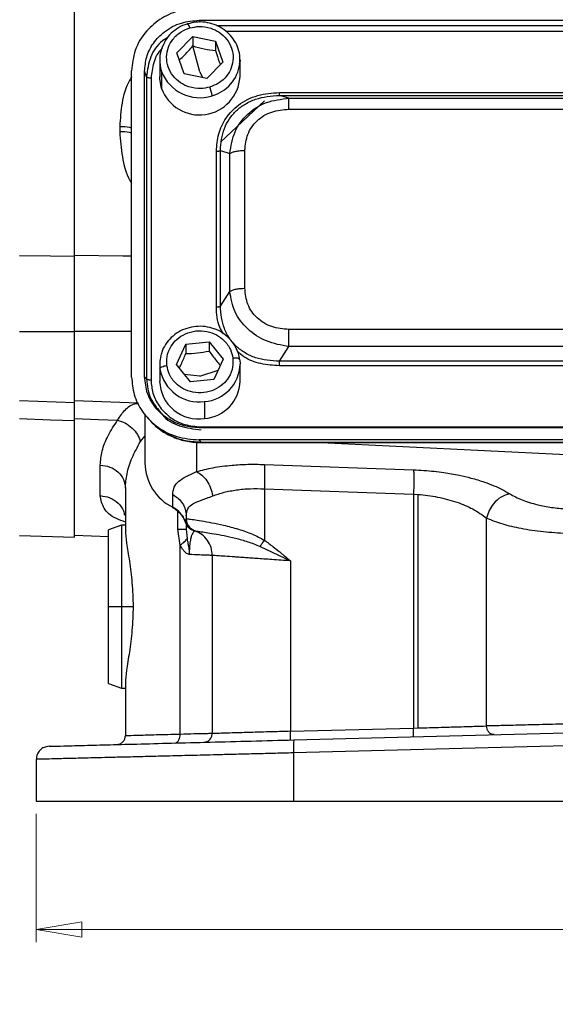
# Model space of a CAD drawing. Header units: inches. Extents: x 0.6 to 16.3, y 0.2 to 11.5.
# Tile 3 of 13: x 2.8 to 4.4, y 4 to 7. Entities that reach past the tile are written whole.
import ezdxf

# ---------------------------------------------------------------- set-up
doc = ezdxf.new("R2010")
doc.units = ezdxf.units.IN
doc.header["$MEASUREMENT"] = 0
doc.styles.add('SLDTEXTSTYLE0', font='TXT', dxfattribs={"width": 0.75})
doc.dimstyles.new('SLDDIMSTYLE3', dxfattribs={"dimtxt": 0.137795, "dimasz": 0.14, "dimexe": 0, "dimexo": 0.0625, "dimgap": 0.034449, "dimtad": 0, "dimdec": 1, "dimlfac": 1.5, "dimrnd": 1e-09, "dimzin": 12, "dimdsep": 46, "dimtxsty": 'SLDTEXTSTYLE0', "dimblk1": 'CLOSED', "dimblk2": 'CLOSED', "dimsah": 1, "dimcen": 0.09, "dimadec": 0, "dimazin": 3, "dimtfac": 1, "dimtofl": 0, "dimtmove": 0, "dimatfit": 3, "dimldrblk": 'CLOSED', "dimfxl": 0, "dimfrac": 2, "dimtolj": 1, "dimtzin": 12, "dimarcsym": 0})

# ---------------------------------------------------------------- blocks, each defined once
blk = doc.blocks.new('_Closed')
at = {"color": 0, "linetype": 'ByBlock', "lineweight": -2}
for p, q in [((-1, 0.166667), (0, 0)), ((-1, 0.166667), (-1, -0.166667)), ((0, 0), (-1, -0.166667)), ((0, 0), (-1, 0))]:
    blk.add_line(p, q, dxfattribs=at)
blk = doc.blocks.new('_D_10')
at = {"color": 7, "linetype": 'Continuous', "lineweight": 0}
for p, q in [((2.851, 4.5995), (2.851, 4.2058)), ((6.1043, 4.5995), (6.1043, 4.2058)), ((5.4335, 4.4437), (5.3915, 4.4437)), ((5.3915, 4.4437), (5.3915, 4.2249)), ((5.7389, 4.4437), (5.7809, 4.4437)), ((5.7809, 4.4437), (5.7809, 4.2249)), ((2.851, 4.2452), (5.2706, 4.2452)), ((6.1043, 4.2452), (5.9018, 4.2452)), ((5.3915, 4.2249), (5.4335, 4.2249)), ((5.7809, 4.2249), (5.7389, 4.2249))]:
    blk.add_line(p, q, dxfattribs=at)
at = {"color": 7, "linetype": 'Continuous', "lineweight": 18, "xscale": 0.14, "yscale": 0.14, "rotation": 180.0000000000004}
blk.add_blockref('_Closed', (2.851, 4.2452, 0.0131), dxfattribs=at)
at = {"color": 7, "linetype": 'Continuous', "lineweight": 18, "xscale": 0.14, "yscale": 0.14}
blk.add_blockref('_Closed', (6.1043, 4.2452, 0.0131), dxfattribs=at)
at = {"color": 7, "linetype": 'Continuous', "lineweight": 18, "char_height": 0.1378, "attachment_point": 1, "style": 'SLDTEXTSTYLE0'}
for s, insert in [('124', (5.4335, 4.4025)), ('4.9', (5.4589, 4.1964))]:
    blk.add_mtext(s, dxfattribs=dict(at, insert=insert))

msp = doc.modelspace()

# ---------------------------------------------------------------- linework, layer by layer
at = {"color": 7, "linetype": 'Continuous', "lineweight": 25}
for p, q in [((2.968, 6.3107), (2.968, 8.5998)), ((3.351, 7.0342), (5.605, 7.0342)), ((3.2827, 6.9344), (3.3312, 6.9841)), ((3.3312, 6.9841), (3.4015, 6.9697)), ((3.3312, 6.9841), (3.3312, 6.9554)), ((3.353, 6.8765), (3.3312, 6.9554)), ((3.4015, 6.9697), (3.4233, 6.9057)), ((3.4015, 6.9697), (3.4015, 6.9411)), ((3.3045, 6.8704), (3.2827, 6.9344)), ((3.2297, 6.9124), (3.2297, 6.8603)), ((3.4233, 6.9057), (3.3748, 6.856)), ((3.4763, 6.8603), (3.4763, 6.9124)), ((3.1437, 5.9396), (3.1437, 6.8791)), ((3.1836, 5.9407), (3.1836, 6.8779)), ((3.1893, 6.861), (3.1836, 6.8779)), ((3.1893, 6.861), (3.1893, 5.9344)), ((3.2031, 6.8568), (3.2031, 5.9302)), ((3.2355, 6.8775), (3.2355, 6.8254)), ((3.3748, 6.856), (3.3045, 6.8704)), ((3.5973, 6.8128), (5.3587, 6.8128)), ((3.6264, 6.7949), (3.5973, 6.804)), ((3.5973, 6.804), (5.3587, 6.804)), ((3.4163, 6.6606), (3.5519, 6.7871)), ((3.6264, 6.7949), (5.3296, 6.7949)), ((3.6264, 6.7613), (5.3296, 6.7613)), ((3.1071, 6.7087), (3.1071, 6.6923)), ((3.4039, 6.1548), (3.4039, 6.6322)), ((3.416, 6.1574), (3.416, 6.6347)), ((3.416, 6.6347), (3.4451, 6.6256)), ((3.4451, 6.2025), (3.4451, 6.6256)), ((3.4913, 6.2121), (3.4913, 6.6352)), ((3.416, 6.1574), (3.4451, 6.2025)), ((2.968, 5.8618), (2.968, 6.0796)), ((5.3296, 6.086), (3.6264, 6.086)), ((3.3099, 6.0403), (3.3814, 6.0483)), ((3.3814, 6.0483), (3.4245, 5.9945)), ((3.3814, 6.0483), (3.3814, 6.0196)), ((3.2815, 5.9785), (3.3099, 6.0403)), ((3.3099, 6.0403), (3.3099, 6.0116)), ((3.5973, 5.9881), (3.6264, 6.0333)), ((5.3296, 6.0333), (3.6264, 6.0333)), ((3.4245, 5.9945), (3.3962, 5.9327)), ((3.4755, 5.9925), (3.4763, 5.9788)), ((5.3587, 5.9881), (3.5973, 5.9881)), ((3.2297, 5.9788), (3.2297, 5.9267)), ((3.3247, 5.9247), (3.2815, 5.9785)), ((3.4763, 5.9267), (3.4763, 5.9788)), ((5.3587, 5.9743), (3.5973, 5.9743)), ((3.1893, 5.9344), (3.1836, 5.9407)), ((3.3962, 5.9327), (3.3247, 5.9247)), ((2.7999, 5.8677), (2.968, 5.8618)), ((2.968, 5.8675), (3.164, 5.8607)), ((3.3676, 5.8645), (3.3676, 5.8124)), ((2.968, 5.8064), (2.968, 5.8124)), ((2.968, 5.4481), (2.968, 5.8064)), ((3.1843, 5.8263), (3.1843, 5.6761)), ((3.1926, 5.8143), (3.2001, 5.8061)), ((5.605, 5.7844), (3.351, 5.7844)), ((3.3568, 5.7868), (5.5993, 5.7868)), ((3.3498, 5.7471), (3.3568, 5.7395)), ((5.6062, 5.7471), (3.3498, 5.7471)), ((5.5993, 5.7395), (3.3568, 5.7395)), ((3.3534, 5.7385), (5.6026, 5.7385)), ((3.7258, 5.7385), (4.4777, 5.7017)), ((3.0471, 5.5759), (3.0471, 5.6699)), ((3.5511, 5.6717), (4.009, 5.6552)), ((3.1243, 5.5987), (3.1243, 5.4707)), ((3.5511, 5.5971), (4.009, 5.5806)), ((3.5511, 5.5971), (3.5511, 5.4394)), ((3.2699, 5.5402), (3.2699, 5.5793)), ((4.009, 5.5806), (4.0222, 5.5798)), ((4.009, 5.5806), (4.009, 4.8629)), ((4.0222, 5.5798), (4.0222, 4.8633)), ((3.311, 5.5141), (3.311, 5.5056)), ((4.2333, 4.8694), (4.2333, 5.5071)), ((3.1123, 5.4856), (3.0723, 5.471)), ((3.0723, 5.2356), (3.0723, 5.471)), ((3.1243, 5.4856), (3.1123, 5.4856)), ((3.1123, 5.4856), (3.1123, 5.2356)), ((3.2924, 5.4242), (3.2853, 5.4736)), ((3.311, 5.4875), (3.311, 5.4736)), ((3.311, 5.4736), (3.3138, 5.4447)), ((3.3168, 5.4856), (3.3123, 5.4856)), ((3.331, 5.4701), (3.3329, 5.4695)), ((3.3313, 5.4708), (3.3345, 5.4692)), ((3.3329, 5.4695), (3.3337, 5.4692)), ((2.7999, 5.4539), (2.968, 5.4481)), ((2.968, 5.4547), (3.0723, 5.451)), ((3.2924, 4.8437), (3.2924, 5.4242)), ((3.5379, 5.4203), (3.6311, 5.376)), ((3.391, 5.3925), (3.391, 4.8461)), ((3.6311, 5.376), (3.6311, 4.853)), ((3.0723, 5.2356), (3.1123, 5.2356)), ((3.0723, 5.0001), (3.0723, 5.2356)), ((3.1123, 5.2356), (3.1123, 4.9855)), ((3.0723, 5.0001), (3.1123, 4.9855)), ((3.1123, 4.9855), (3.1243, 4.9855)), ((3.1243, 5.0004), (3.1243, 4.8391)), ((4.009, 4.8629), (4.0222, 4.8633)), ((3.6311, 4.853), (4.009, 4.8629)), ((3.6418, 4.8267), (4.4777, 4.8486)), ((4.4777, 4.8086), (3.6407, 4.7867)), ((3.6407, 4.7867), (3.6407, 4.6389)), ((2.851, 4.767), (2.851, 4.6389)), ((2.851, 4.6389), (3.6407, 4.6389)), ((3.6407, 4.6389), (4.4777, 4.6389))]:
    msp.add_line(p, q, dxfattribs=at)
at = {"color": 8, "linetype": 'Continuous', "lineweight": 25}
for p, q in [((3.351, 7.0342), (3.3531, 7.0282)), ((5.5502, 7.0173), (3.4052, 7.0173)), ((5.523, 7.0003), (3.4329, 7.0003)), ((3.353, 6.8765), (3.3608, 6.8589)), ((3.353, 5.9429), (3.4091, 5.9609)), ((3.353, 5.9429), (3.3064, 5.9474)), ((3.1705, 5.742), (3.1843, 5.7584)), ((3.3423, 5.7402), (3.3423, 5.6496)), ((3.3568, 5.7395), (3.3568, 5.7393)), ((3.2853, 5.4736), (3.2853, 5.5279)), ((3.3076, 5.4965), (3.3106, 5.5045)), ((3.1123, 5.2356), (3.1479, 5.2356))]:
    msp.add_line(p, q, dxfattribs=at)
at = {"color": 7, "linetype": 'Continuous', "lineweight": 25, "flags": 128}
for points in [[(3.4763, 6.9124), (3.4759, 6.9027), (3.4756, 6.8999)], [(3.2355, 6.8254), (3.2298, 6.855), (3.2297, 6.8603)], [(2.7999, 6.3125), (2.8941, 6.3115), (2.968, 6.3107)], [(2.7999, 6.0797), (2.8941, 6.0797), (2.968, 6.0796)], [(3.4755, 5.9925), (3.4751, 5.9939), (3.4739, 5.9952), (3.4719, 5.9963), (3.4693, 5.9972), (3.4661, 5.9978), (3.4624, 5.9981), (3.4584, 5.9981), (3.4543, 5.9978)], [(3.2305, 5.9652), (3.231, 5.9667), (3.2322, 5.9683), (3.2341, 5.9698), (3.2367, 5.9713), (3.24, 5.9726), (3.2436, 5.9737), (3.2476, 5.9746), (3.2517, 5.9752)], [(2.7999, 5.8123), (2.8941, 5.809), (2.968, 5.8064)], [(2.968, 5.8124), (3.0423, 5.8098), (3.1007, 5.8077)], [(3.2704, 5.5388), (3.2701, 5.5391), (3.2699, 5.5402)]]:
    msp.add_lwpolyline(points, dxfattribs=at)
at = {"color": 8, "linetype": 'Continuous', "lineweight": 25, "flags": 128}
for points in [[(2.968, 6.3137), (3.1165, 6.3121), (3.1437, 6.3118)], [(2.968, 6.0802), (3.1169, 6.0801), (3.1437, 6.0801)]]:
    msp.add_lwpolyline(points, dxfattribs=at)
at = {"color": 8, "linetype": 'Continuous', "lineweight": 25}
for centre, radius, start, end in [((3.2919, 7.0043), 0.0309, 12.09, 38.5901), ((3.3594, 6.9158), 0.1173, 285.3279, 352.1804), ((3.3584, 5.9821), 0.118, 274.4787, 358.4149)]:
    msp.add_arc(centre, radius, start, end, dxfattribs=at)
at = {"color": 7, "linetype": 'Continuous', "lineweight": 25}
for centre, radius, start, end in [((3.3378, 6.9124), 0.1081, 157.0598, 198.8344), ((3.3524, 6.9219), 0.1251, 200.7655, 287.6619), ((3.3522, 6.8682), 0.1244, 200.1246, 356.3592), ((3.2727, 6.7882), 0.1186, 7.0144, 20.2788), ((3.3377, 5.9788), 0.108, 162.7246, 187.2634), ((3.3506, 5.985), 0.1217, 189.3961, 278.0302), ((3.3491, 5.9305), 0.1195, 181.7889, 278.9187), ((3.3584, 5.9301), 0.118, 274.4969, 358.3967), ((3.3387, 5.6784), 0.1543, 180.8345, 243.552), ((3.2356, 5.4725), 0.0759, 18.4792, 63.0936)]:
    msp.add_arc(centre, radius, start, end, dxfattribs=at)
for points, knots in [([(3.3498, 7.0715), (3.3306, 7.0701), (3.2909, 7.0672), (3.2347, 7.0426), (3.1852, 7.0014), (3.1503, 6.9445), (3.1458, 6.9004), (3.1437, 6.8791)], [0, 0, 0, 0, 0.1781784, 0.3680782, 0.5630808, 0.7888652, 1, 1, 1, 1]), ([(3.1836, 6.8779), (3.1849, 6.8925), (3.1874, 6.9226), (3.2087, 6.9652), (3.2447, 7.0027), (3.2942, 7.0292), (3.3325, 7.0326), (3.351, 7.0342)], [0, 0, 0, 0, 0.178178, 0.368078, 0.563081, 0.788865, 1, 1, 1, 1]), ([(3.3161, 7.0233), (3.3151, 7.0231), (3.3049, 7.0211), (3.287, 7.0117), (3.2646, 6.9951), (3.248, 6.9758), (3.2417, 6.9614), (3.239, 6.9553)], [0, 0, 0, 0, 0.027732, 0.289055, 0.550205, 0.810786, 1, 1, 1, 1]), ([(3.3839, 6.8293), (3.3745, 6.8273), (3.3531, 6.8227), (3.3212, 6.8279), (3.2921, 6.8419), (3.2693, 6.8628), (3.254, 6.8907), (3.2492, 6.9217), (3.2549, 6.951), (3.27, 6.9781), (3.2929, 6.9996), (3.3132, 7.0074), (3.3221, 7.0108)], [0, 0, 0, 0, 0.090412, 0.204776, 0.295189, 0.394898, 0.5, 0.605102, 0.704811, 0.795224, 0.909588, 1, 1, 1, 1]), ([(3.4586, 6.9722), (3.4538, 6.9791), (3.4436, 6.9933), (3.4222, 7.0101), (3.397, 7.0224), (3.3694, 7.0289), (3.3417, 7.0297), (3.3243, 7.0254), (3.3161, 7.0233)], [0, 0, 0, 0, 0.157671, 0.3286745, 0.5003099, 0.6725532, 0.8452935, 1, 1, 1, 1]), ([(3.3221, 7.0108), (3.3315, 7.0128), (3.3529, 7.0174), (3.3848, 7.0122), (3.4139, 6.9982), (3.4367, 6.9773), (3.452, 6.9494), (3.4568, 6.9184), (3.4511, 6.8891), (3.436, 6.862), (3.4131, 6.8406), (3.3929, 6.8328), (3.3839, 6.8293)], [0, 0, 0, 0, 0.090412, 0.204776, 0.295189, 0.394898, 0.5, 0.605102, 0.704811, 0.795224, 0.909588, 1, 1, 1, 1]), ([(3.2901, 6.9127), (3.2957, 6.9178), (3.3094, 6.9303), (3.3231, 6.9461), (3.3312, 6.9554)], [0, 0, 0, 0, 0.408989, 1, 1, 1, 1]), ([(3.3312, 6.9554), (3.3429, 6.9521), (3.3663, 6.9453), (3.3898, 6.9425), (3.4015, 6.9411)], [0, 0, 0, 0, 0.499067, 1, 1, 1, 1]), ([(3.475, 6.8997), (3.4757, 6.9065), (3.4773, 6.9221), (3.4716, 6.9463), (3.4651, 6.9641), (3.459, 6.9717), (3.4586, 6.9722)], [0, 0, 0, 0, 0.2677818, 0.6207873, 0.9734374, 1, 1, 1, 1]), ([(3.4015, 6.9411), (3.4052, 6.9292), (3.4099, 6.9138), (3.4146, 6.9009), (3.4157, 6.8979)], [0, 0, 0, 0, 0.765292, 1, 1, 1, 1]), ([(3.4039, 6.6322), (3.4053, 6.6503), (3.4079, 6.686), (3.4314, 6.7358), (3.4718, 6.7784), (3.5297, 6.8077), (3.5747, 6.8111), (3.5973, 6.8128)], [0, 0, 0, 0, 0.188885, 0.37415, 0.55989, 0.779161, 1, 1, 1, 1]), ([(3.416, 6.6347), (3.418, 6.6579), (3.4209, 6.6922), (3.4429, 6.7324), (3.4647, 6.7579), (3.492, 6.7783), (3.5354, 6.799), (3.5723, 6.802), (3.5973, 6.804)], [0, 0, 0, 0, 0.257858, 0.380889, 0.499993, 0.619433, 0.742122, 1, 1, 1, 1]), ([(3.4451, 6.6256), (3.4488, 6.6485), (3.4559, 6.6935), (3.4974, 6.7491), (3.5561, 6.787), (3.6027, 6.7922), (3.6264, 6.7949)], [0, 0, 0, 0, 0.254197, 0.500001, 0.745805, 1, 1, 1, 1]), ([(3.4913, 6.6352), (3.4929, 6.652), (3.4953, 6.6771), (3.5116, 6.7071), (3.5283, 6.7268), (3.5493, 6.7424), (3.5815, 6.7576), (3.6084, 6.7598), (3.6264, 6.7613)], [0, 0, 0, 0, 0.250072, 0.375279, 0.5, 0.624721, 0.749928, 1, 1, 1, 1]), ([(2.968, 6.0796), (2.968, 6.1), (2.968, 6.1405), (2.968, 6.2008), (2.968, 6.2589), (2.968, 6.2934), (2.968, 6.3107)], [0, 0, 0, 0, 0.250699, 0.499987, 0.749342, 1, 1, 1, 1]), ([(3.6264, 6.0333), (3.6027, 6.0374), (3.5561, 6.0456), (3.4974, 6.0852), (3.4559, 6.1391), (3.4488, 6.1812), (3.4451, 6.2025)], [0, 0, 0, 0, 0.254196, 0.5, 0.745804, 1, 1, 1, 1]), ([(3.6264, 6.086), (3.6084, 6.0874), (3.5815, 6.0897), (3.5493, 6.1049), (3.5283, 6.1205), (3.5116, 6.1401), (3.4953, 6.1701), (3.4929, 6.1953), (3.4913, 6.2121)], [0, 0, 0, 0, 0.250072, 0.375279, 0.5, 0.624721, 0.749928, 1, 1, 1, 1]), ([(3.5973, 5.9881), (3.5723, 5.9897), (3.5354, 5.9921), (3.492, 6.0126), (3.4647, 6.0328), (3.4429, 6.0584), (3.4209, 6.099), (3.418, 6.1338), (3.416, 6.1574)], [0, 0, 0, 0, 0.257877, 0.380577, 0.500005, 0.61912, 0.74214, 1, 1, 1, 1]), ([(3.4692, 6.0166), (3.4664, 6.0235), (3.4603, 6.0387), (3.444, 6.0589), (3.4225, 6.0764), (3.3972, 6.0887), (3.3696, 6.0954), (3.341, 6.0959), (3.313, 6.0902), (3.2872, 6.0786), (3.2646, 6.0617), (3.2473, 6.0403), (3.2374, 6.0229), (3.2353, 6.0128), (3.235, 6.0115)], [0, 0, 0, 0, 0.074624, 0.164896, 0.255436, 0.34631, 0.437506, 0.528966, 0.62061, 0.712316, 0.803963, 0.895412, 0.986535, 1, 1, 1, 1]), ([(3.2517, 5.9752), (3.2514, 5.9842), (3.2506, 6.0047), (3.262, 6.0329), (3.2822, 6.057), (3.3085, 6.074), (3.3407, 6.0828), (3.3742, 6.0813), (3.404, 6.0706), (3.4297, 6.0517), (3.4479, 6.0267), (3.4523, 6.0066), (3.4543, 5.9978)], [0, 0, 0, 0, 0.0904125, 0.2047762, 0.2951887, 0.3948976, 0.5, 0.6051024, 0.7048113, 0.7952238, 0.9095875, 1, 1, 1, 1]), ([(3.2902, 5.9676), (3.292, 5.9712), (3.2986, 5.9843), (3.3051, 6.0002), (3.3099, 6.0116)], [0, 0, 0, 0, 0.276299, 1, 1, 1, 1]), ([(3.3099, 6.0116), (3.3218, 6.0119), (3.3456, 6.0126), (3.3694, 6.0173), (3.3814, 6.0196)], [0, 0, 0, 0, 0.499067, 1, 1, 1, 1]), ([(3.3814, 6.0196), (3.3885, 6.0096), (3.4, 5.9935), (3.4116, 5.9806), (3.4159, 5.9757)], [0, 0, 0, 0, 0.623245, 1, 1, 1, 1]), ([(3.4748, 5.9928), (3.4742, 5.9995), (3.4735, 6.0078), (3.4699, 6.0152), (3.4692, 6.0166)], [0, 0, 0, 0, 0.812785, 1, 1, 1, 1]), ([(3.4543, 5.9978), (3.4546, 5.9888), (3.4554, 5.9683), (3.444, 5.94), (3.4238, 5.916), (3.3976, 5.899), (3.3653, 5.8902), (3.3318, 5.8916), (3.302, 5.9024), (3.2763, 5.9213), (3.2581, 5.9463), (3.2537, 5.9663), (3.2517, 5.9752)], [0, 0, 0, 0, 0.0904125, 0.2047762, 0.2951887, 0.3948976, 0.5, 0.6051024, 0.7048113, 0.7952238, 0.9095875, 1, 1, 1, 1]), ([(3.1437, 5.9396), (3.1452, 5.9216), (3.1484, 5.8845), (3.1746, 5.8321), (3.2188, 5.7859), (3.2798, 5.7532), (3.327, 5.7491), (3.3498, 5.7471)], [0, 0, 0, 0, 0.178178, 0.368078, 0.563081, 0.788865, 1, 1, 1, 1]), ([(3.351, 5.7844), (3.3354, 5.7855), (3.3032, 5.7879), (3.2575, 5.8078), (3.2174, 5.8414), (3.189, 5.8876), (3.1854, 5.9234), (3.1836, 5.9407)], [0, 0, 0, 0, 0.178178, 0.368078, 0.563081, 0.788865, 1, 1, 1, 1]), ([(3.2031, 5.9302), (3.2043, 5.9168), (3.2066, 5.8892), (3.2262, 5.8501), (3.2591, 5.8158), (3.3045, 5.7914), (3.3397, 5.7883), (3.3568, 5.7868)], [0, 0, 0, 0, 0.178893, 0.368066, 0.562893, 0.788357, 1, 1, 1, 1]), ([(2.968, 5.8064), (2.968, 5.817), (2.968, 5.8382), (2.968, 5.8564), (2.968, 5.8604), (2.968, 5.8619)], [0, 0, 0, 0, 0.3808547, 0.759565, 1, 1, 1, 1]), ([(2.968, 5.8124), (2.968, 5.8233), (2.968, 5.8448), (2.968, 5.8562), (2.968, 5.8618)], [0, 0, 0, 0, 0.509082, 1, 1, 1, 1]), ([(3.2308, 5.8337), (3.2332, 5.8302), (3.2469, 5.8099), (3.2914, 5.7857), (3.3345, 5.7807), (3.3568, 5.7781)], [0, 0, 0, 0, 0.092013, 0.532726, 1, 1, 1, 1]), ([(3.0471, 5.6699), (3.0484, 5.6842), (3.0509, 5.7129), (3.0693, 5.7595), (3.0902, 5.7916), (3.1007, 5.8077)], [0, 0, 0, 0, 0.33101, 0.665211, 1, 1, 1, 1]), ([(3.1007, 5.8077), (3.1088, 5.805), (3.1248, 5.7997), (3.146, 5.7839), (3.1626, 5.7641), (3.1679, 5.7494), (3.1705, 5.742)], [0, 0, 0, 0, 0.25, 0.5, 0.749999, 1, 1, 1, 1]), ([(3.2001, 5.8061), (3.2105, 5.796), (3.2315, 5.7757), (3.2708, 5.7546), (3.3141, 5.7406), (3.3447, 5.7393), (3.3601, 5.7386)], [0, 0, 0, 0, 0.246042, 0.492637, 0.742683, 1, 1, 1, 1]), ([(3.3568, 5.7395), (3.3424, 5.7402), (3.314, 5.7415), (3.2738, 5.7537), (3.2384, 5.7724), (3.2139, 5.7905), (3.2032, 5.8035), (3.2007, 5.8066)], [0, 0, 0, 0, 0.242365, 0.477854, 0.706708, 0.92919, 1, 1, 1, 1]), ([(3.1243, 5.5987), (3.1254, 5.6133), (3.1275, 5.643), (3.1432, 5.6914), (3.1614, 5.7251), (3.1705, 5.742)], [0, 0, 0, 0, 0.324199, 0.661666, 1, 1, 1, 1]), ([(3.2699, 5.5793), (3.2707, 5.5873), (3.2724, 5.603), (3.2867, 5.6203), (3.3089, 5.6343), (3.3314, 5.6446), (3.3423, 5.6496)], [0, 0, 0, 0, 0.264202, 0.523085, 0.768363, 1, 1, 1, 1]), ([(3.3423, 5.6496), (3.3588, 5.6539), (3.3919, 5.6626), (3.4469, 5.6695), (3.5004, 5.6727), (3.5342, 5.672), (3.5511, 5.6717)], [0, 0, 0, 0, 0.281556, 0.562872, 0.782077, 1, 1, 1, 1]), ([(3.3423, 5.6496), (3.3481, 5.6464), (3.3598, 5.64), (3.3749, 5.622), (3.3868, 5.5998), (3.3905, 5.5833), (3.3924, 5.575)], [0, 0, 0, 0, 0.249995, 0.500002, 0.749994, 1, 1, 1, 1]), ([(4.009, 5.6552), (4.0196, 5.6547), (4.0408, 5.6537), (4.0719, 5.6508), (4.1003, 5.6472), (4.1259, 5.6431), (4.1541, 5.6377), (4.1887, 5.6296), (4.2244, 5.6187), (4.2561, 5.6066), (4.2823, 5.5946), (4.2968, 5.586), (4.3041, 5.5816)], [0, 0, 0, 0, 0.089842, 0.180003, 0.264335, 0.335513, 0.406831, 0.521788, 0.664654, 0.775605, 0.887424, 1, 1, 1, 1]), ([(3.3924, 5.575), (3.4037, 5.579), (3.426, 5.5867), (3.4654, 5.5941), (3.5073, 5.5981), (3.5365, 5.5974), (3.5511, 5.5971)], [0, 0, 0, 0, 0.257688, 0.505168, 0.75346, 1, 1, 1, 1]), ([(3.311, 5.5141), (3.3119, 5.5218), (3.3138, 5.5371), (3.3302, 5.5514), (3.356, 5.5618), (3.3802, 5.5706), (3.3924, 5.575)], [0, 0, 0, 0, 0.254697, 0.50467, 0.752029, 1, 1, 1, 1]), ([(4.0222, 5.5798), (4.0428, 5.5776), (4.085, 5.5729), (4.1426, 5.5569), (4.1949, 5.5349), (4.22, 5.5167), (4.2333, 5.5071)], [0, 0, 0, 0, 0.237002, 0.486995, 0.727392, 1, 1, 1, 1]), ([(4.3041, 5.5816), (4.295, 5.579), (4.2769, 5.5736), (4.2549, 5.5536), (4.2397, 5.5306), (4.2354, 5.5149), (4.2333, 5.5071)], [0, 0, 0, 0, 0.279691, 0.559364, 0.779673, 1, 1, 1, 1]), ([(4.3041, 5.5816), (4.316, 5.5752), (4.3394, 5.5623), (4.3854, 5.5485), (4.4322, 5.5393), (4.4626, 5.5366), (4.4777, 5.5353)], [0, 0, 0, 0, 0.286363, 0.567325, 0.784865, 1, 1, 1, 1]), ([(3.2704, 5.5388), (3.2735, 5.537), (3.2829, 5.5317), (3.2957, 5.5192), (3.3051, 5.5053), (3.307, 5.4964), (3.3075, 5.4941)], [0, 0, 0, 0, 0.168654, 0.5230816, 0.8796906, 1, 1, 1, 1]), ([(3.3111, 5.5056), (3.311, 5.5056), (3.311, 5.5056), (3.311, 5.5056), (3.311, 5.5056)], [0, 0, 0, 0, 0.559999, 1, 1, 1, 1]), ([(3.3111, 5.5056), (3.3125, 5.5054), (3.3153, 5.505), (3.3325, 5.5026), (3.3571, 5.4989), (3.3884, 5.4934), (3.4201, 5.4868), (3.4481, 5.4799), (3.4776, 5.4715), (3.513, 5.4597), (3.539, 5.4458), (3.5511, 5.4394)], [0, 0, 0, 0, 0.138486, 0.268506, 0.390169, 0.51718, 0.636378, 0.704535, 0.772299, 0.89434, 1, 1, 1, 1]), ([(3.3111, 5.5056), (3.3115, 5.501), (3.3124, 5.4918), (3.3191, 5.4806), (3.3278, 5.4723), (3.3344, 5.4694), (3.3377, 5.4679)], [0, 0, 0, 0, 0.2797701, 0.5595366, 0.779763, 1, 1, 1, 1]), ([(4.2333, 5.5071), (4.2488, 5.5008), (4.2782, 5.4891), (4.339, 5.4751), (4.4056, 5.4649), (4.454, 5.4619), (4.4777, 5.4605)], [0, 0, 0, 0, 0.265871, 0.504233, 0.757205, 1, 1, 1, 1]), ([(3.1243, 5.4707), (3.1252, 5.4583), (3.127, 5.4337), (3.1369, 5.3764), (3.1455, 5.3093), (3.1491, 5.2356), (3.1455, 5.1618), (3.1369, 5.0947), (3.127, 5.0374), (3.1252, 5.0128), (3.1243, 5.0004)], [0, 0, 0, 0, 0.126038, 0.251234, 0.375843, 0.500004, 0.624154, 0.748766, 0.87396, 1, 1, 1, 1]), ([(3.3076, 5.4965), (3.3084, 5.4937), (3.3101, 5.4881), (3.3152, 5.4805), (3.3222, 5.474), (3.3282, 5.4714), (3.331, 5.4701)], [0, 0, 0, 0, 0.2519091, 0.5031427, 0.7664906, 1, 1, 1, 1]), ([(3.3377, 5.4679), (3.3372, 5.4677), (3.3362, 5.4671), (3.3306, 5.4613), (3.3261, 5.4497), (3.3231, 5.4367), (3.3213, 5.4211), (3.3206, 5.4065), (3.3206, 5.399), (3.3206, 5.3952)], [0, 0, 0, 0, 0.283842, 0.551774, 0.675697, 0.791595, 0.898594, 0.949597, 1, 1, 1, 1]), ([(3.3377, 5.4679), (3.3386, 5.4678), (3.3404, 5.4675), (3.3524, 5.4659), (3.371, 5.4633), (3.396, 5.4593), (3.4267, 5.4537), (3.4618, 5.4458), (3.4996, 5.4358), (3.5252, 5.4254), (3.5379, 5.4203)], [0, 0, 0, 0, 0.124695, 0.249365, 0.374684, 0.500334, 0.62631, 0.752423, 0.877585, 1, 1, 1, 1]), ([(3.3377, 5.4679), (3.3377, 5.4679), (3.3377, 5.4679), (3.3377, 5.4679), (3.3377, 5.4679)], [0, 0, 0, 0, 0.559351, 1, 1, 1, 1]), ([(3.2924, 5.4242), (3.2976, 5.4279), (3.3079, 5.4352), (3.3118, 5.4415), (3.3138, 5.4447)], [0, 0, 0, 0, 0.5, 1, 1, 1, 1]), ([(3.3138, 5.4447), (3.3147, 5.4394), (3.3162, 5.4309), (3.3188, 5.4173), (3.3202, 5.4072), (3.3205, 5.4001), (3.3206, 5.3979), (3.3206, 5.3969), (3.3206, 5.3961), (3.3206, 5.3954), (3.3206, 5.3952), (3.3206, 5.3952), (3.3206, 5.3952), (3.3206, 5.3952), (3.3206, 5.3952), (3.3206, 5.3952), (3.3206, 5.3952), (3.3206, 5.3952), (3.3206, 5.3952), (3.3206, 5.3952), (3.3206, 5.3952)], [0, 0, 0, 0, 0.328949, 0.536898, 0.83037, 0.928019, 0.950361, 0.958532, 0.986398, 0.998312, 0.999177, 0.999364, 0.999385, 0.999393, 0.999399, 0.999404, 0.999411, 0.99943, 0.999619, 1, 1, 1, 1]), ([(3.5511, 5.4394), (3.5487, 5.436), (3.5438, 5.4291), (3.5399, 5.4233), (3.5379, 5.4203)], [0, 0, 0, 0, 0.499999, 1, 1, 1, 1]), ([(3.5511, 5.4394), (3.5601, 5.4328), (3.5753, 5.4216), (3.5929, 5.4075), (3.6046, 5.3979), (3.6163, 5.3883), (3.6251, 5.3809), (3.6311, 5.376)], [0, 0, 0, 0, 0.327645, 0.554861, 0.663916, 0.771607, 1, 1, 1, 1]), ([(3.3206, 5.3952), (3.3187, 5.3958), (3.315, 5.3969), (3.3089, 5.4015), (3.3008, 5.4097), (3.2956, 5.4186), (3.2924, 5.4242)], [0, 0, 0, 0, 0.1723378, 0.3365766, 0.5855646, 1, 1, 1, 1]), ([(3.391, 5.3925), (3.3902, 5.3925), (3.3885, 5.3926), (3.3747, 5.3931), (3.3531, 5.394), (3.3315, 5.3948), (3.3206, 5.3952)], [0, 0, 0, 0, 0.24176, 0.489008, 0.741752, 1, 1, 1, 1]), ([(3.6311, 5.376), (3.6118, 5.3773), (3.5755, 5.3798), (3.5343, 5.3826), (3.5066, 5.3845), (3.4891, 5.3857), (3.4738, 5.3868), (3.4529, 5.3883), (3.4288, 5.3899), (3.407, 5.3914), (3.3935, 5.3923), (3.3918, 5.3925), (3.391, 5.3925)], [0, 0, 0, 0, 0.150916, 0.284613, 0.345062, 0.401186, 0.452986, 0.500461, 0.630095, 0.756552, 0.879847, 1, 1, 1, 1]), ([(4.0222, 4.8633), (4.0464, 4.864), (4.0881, 4.8652), (4.1467, 4.8669), (4.1958, 4.8683), (4.2212, 4.8691), (4.2333, 4.8694)], [0, 0, 0, 0, 0.290774, 0.499993, 0.761254, 1, 1, 1, 1]), ([(4.4777, 4.8752), (4.4496, 4.8746), (4.4014, 4.8734), (4.3335, 4.8718), (4.2767, 4.8704), (4.2473, 4.8697), (4.2333, 4.8694)], [0, 0, 0, 0, 0.2907814, 0.49998, 0.7612573, 1, 1, 1, 1]), ([(4.2562, 4.8428), (4.2529, 4.8432), (4.2462, 4.844), (4.2387, 4.8512), (4.2342, 4.8601), (4.2336, 4.8663), (4.2333, 4.8694)], [0, 0, 0, 0, 0.279615, 0.559209, 0.779619, 1, 1, 1, 1]), ([(3.2924, 4.8437), (3.2669, 4.843), (3.2171, 4.8417), (3.1649, 4.8402), (3.1307, 4.8393), (3.1264, 4.8391), (3.1243, 4.8391)], [0, 0, 0, 0, 0.256488, 0.500028, 0.751901, 1, 1, 1, 1]), ([(3.2754, 4.8171), (3.278, 4.8176), (3.2831, 4.8187), (3.2887, 4.8259), (3.2919, 4.8346), (3.2923, 4.8407), (3.2924, 4.8437)], [0, 0, 0, 0, 0.27962, 0.559248, 0.779602, 1, 1, 1, 1]), ([(3.391, 4.8461), (3.3898, 4.846), (3.3873, 4.846), (3.3672, 4.8455), (3.3366, 4.8448), (3.3074, 4.8441), (3.2924, 4.8437)], [0, 0, 0, 0, 0.24812, 0.49998, 0.743526, 1, 1, 1, 1]), ([(3.6311, 4.853), (3.6131, 4.8525), (3.5812, 4.8516), (3.5403, 4.8504), (3.5086, 4.8495), (3.4827, 4.8487), (3.4553, 4.8479), (3.4288, 4.8472), (3.407, 4.8465), (3.3935, 4.8461), (3.3918, 4.8461), (3.391, 4.8461)], [0, 0, 0, 0, 0.14097, 0.249982, 0.338288, 0.42168, 0.50016, 0.629899, 0.75645, 0.879816, 1, 1, 1, 1]), ([(2.89, 4.807), (2.8922, 4.807), (2.8966, 4.8071), (2.9321, 4.8081), (2.9875, 4.8095), (3.0636, 4.8115), (3.1568, 4.814), (3.2644, 4.8168), (3.3829, 4.8199), (3.5098, 4.8232), (3.5978, 4.8255), (3.6418, 4.8267)], [0, 0, 0, 0, 0.111956, 0.223928, 0.335888, 0.447919, 0.559934, 0.669981, 0.779947, 0.89003, 1, 1, 1, 1]), ([(3.6407, 4.7867), (3.6194, 4.7861), (3.5783, 4.7851), (3.5196, 4.7837), (3.4661, 4.7823), (3.4178, 4.7811), (3.3747, 4.78), (3.3222, 4.7787), (3.2611, 4.7772), (3.1934, 4.7755), (3.1331, 4.774), (3.0704, 4.7725), (3.0081, 4.7709), (2.9503, 4.7695), (2.9055, 4.7684), (2.874, 4.7676), (2.8546, 4.7671), (2.8522, 4.767), (2.851, 4.767)], [0, 0, 0, 0, 0.050636, 0.097692, 0.141168, 0.181063, 0.217378, 0.250111, 0.316816, 0.380724, 0.441834, 0.500147, 0.587007, 0.672445, 0.756463, 0.839061, 0.92024, 1, 1, 1, 1])]:
    msp.add_open_spline(points, degree=3, knots=knots, dxfattribs=at)
at = {"color": 8, "linetype": 'Continuous', "lineweight": 25}
for points, knots in [([(3.2548, 6.9817), (3.2492, 6.9784), (3.2254, 6.9647), (3.1977, 6.9219), (3.1922, 6.8817), (3.1893, 6.861)], [0, 0, 0, 0, 0.132868, 0.553751, 1, 1, 1, 1]), ([(3.2385, 6.9487), (3.2382, 6.9485), (3.2244, 6.937), (3.2088, 6.9049), (3.205, 6.8725), (3.2031, 6.8568)], [0, 0, 0, 0, 0.009897, 0.520602, 1, 1, 1, 1]), ([(3.1437, 6.8603), (3.1414, 6.8567), (3.1256, 6.8324), (3.112, 6.78), (3.1088, 6.7324), (3.1071, 6.7087)], [0, 0, 0, 0, 0.078482, 0.539674, 1, 1, 1, 1]), ([(3.1071, 6.7087), (3.1177, 6.7083), (3.1311, 6.7079), (3.1415, 6.705), (3.1437, 6.7043)], [0, 0, 0, 0, 0.786207, 1, 1, 1, 1]), ([(3.1071, 6.6923), (3.109, 6.6667), (3.1127, 6.6153), (3.1269, 6.5615), (3.1419, 6.5364), (3.1437, 6.5334)], [0, 0, 0, 0, 0.466755, 0.935839, 1, 1, 1, 1]), ([(3.1437, 6.6879), (3.1415, 6.6885), (3.1311, 6.6916), (3.1177, 6.692), (3.1071, 6.6923)], [0, 0, 0, 0, 0.213793, 1, 1, 1, 1]), ([(3.4255, 6.0726), (3.4213, 6.0792), (3.4056, 6.1039), (3.4046, 6.1333), (3.4039, 6.1548)], [0, 0, 0, 0, 0.263853, 1, 1, 1, 1]), ([(3.5973, 5.9743), (3.5782, 5.9757), (3.5402, 5.9784), (3.4947, 5.9948), (3.4747, 6.0129), (3.4683, 6.0187)], [0, 0, 0, 0, 0.409603, 0.811356, 1, 1, 1, 1]), ([(3.1893, 5.9344), (3.1915, 5.9129), (3.1953, 5.8753), (3.2202, 5.8461), (3.2308, 5.8337)], [0, 0, 0, 0, 0.572673, 1, 1, 1, 1]), ([(3.1007, 5.8077), (3.1082, 5.8192), (3.123, 5.8418), (3.1453, 5.8569), (3.1609, 5.8591), (3.1645, 5.8596)], [0, 0, 0, 0, 0.441925, 0.872467, 1, 1, 1, 1]), ([(3.1243, 5.4948), (3.1147, 5.4983), (3.0837, 5.5093), (3.055, 5.5358), (3.0497, 5.5625), (3.0471, 5.5759)], [0, 0, 0, 0, 0.182843, 0.591648, 1, 1, 1, 1]), ([(3.0471, 5.5759), (3.0574, 5.5745), (3.0778, 5.5717), (3.1029, 5.5541), (3.1185, 5.5343), (3.1206, 5.5203), (3.1213, 5.5158)], [0, 0, 0, 0, 0.288062, 0.576124, 0.864187, 1, 1, 1, 1])]:
    msp.add_open_spline(points, degree=3, knots=knots, dxfattribs=at)
at = {"color": 7, "linetype": 'Continuous', "lineweight": 25}
for points in [[(3.2031, 6.8568), (3.2015, 6.8569), (3.1982, 6.857), (3.194, 6.8579), (3.1907, 6.8593), (3.1898, 6.8604), (3.1893, 6.861)], [(3.5973, 6.804), (3.5973, 6.8043), (3.5973, 6.8048), (3.5973, 6.8068), (3.5973, 6.8095), (3.5973, 6.8117), (3.5973, 6.8128)], [(3.6264, 6.7613), (3.6264, 6.7655), (3.6264, 6.774), (3.6264, 6.7841), (3.6264, 6.7917), (3.6264, 6.7938), (3.6264, 6.7949)], [(3.4039, 6.6322), (3.4051, 6.6323), (3.4076, 6.6323), (3.411, 6.6329), (3.414, 6.6336), (3.4154, 6.6344), (3.416, 6.6347)], [(3.4451, 6.6256), (3.4477, 6.627), (3.453, 6.6298), (3.4644, 6.6328), (3.4773, 6.6348), (3.4866, 6.6351), (3.4913, 6.6352)], [(3.4451, 6.2025), (3.4477, 6.2039), (3.453, 6.2067), (3.4644, 6.2097), (3.4773, 6.2117), (3.4866, 6.212), (3.4913, 6.2121)], [(3.4039, 6.1548), (3.4051, 6.1549), (3.4076, 6.1549), (3.411, 6.1555), (3.414, 6.1563), (3.4154, 6.157), (3.416, 6.1574)], [(3.6264, 6.0333), (3.6264, 6.0371), (3.6264, 6.0448), (3.6264, 6.0584), (3.6264, 6.0725), (3.6264, 6.0815), (3.6264, 6.086)], [(3.5973, 5.9743), (3.5973, 5.9755), (3.5973, 5.9778), (3.5973, 5.9815), (3.5973, 5.9851), (3.5973, 5.9871), (3.5973, 5.9881)], [(3.2031, 5.9302), (3.2015, 5.9303), (3.1982, 5.9304), (3.194, 5.9314), (3.1907, 5.9327), (3.1898, 5.9338), (3.1893, 5.9344)], [(3.0471, 5.6699), (3.0573, 5.6686), (3.0777, 5.6659), (3.1032, 5.6493), (3.1209, 5.6261), (3.1232, 5.6078), (3.1243, 5.5987)], [(3.5511, 5.6717), (3.5513, 5.6682), (3.5518, 5.6611), (3.552, 5.643), (3.5518, 5.6212), (3.5513, 5.6051), (3.5511, 5.5971)], [(4.009, 5.6552), (4.0092, 5.6517), (4.0097, 5.6446), (4.0099, 5.6265), (4.0097, 5.6047), (4.0092, 5.5887), (4.009, 5.5806)], [(3.2699, 5.5793), (3.2759, 5.5757), (3.2877, 5.5683), (3.3007, 5.5523), (3.3094, 5.5339), (3.3105, 5.5207), (3.311, 5.5141)], [(3.3377, 5.4679), (3.3339, 5.4697), (3.3264, 5.4731), (3.3179, 5.4822), (3.3121, 5.4933), (3.3114, 5.5015), (3.311, 5.5056)], [(3.2853, 5.4736), (3.2891, 5.4736), (3.2967, 5.4736), (3.3047, 5.4736), (3.31, 5.4736), (3.3107, 5.4736), (3.311, 5.4736)], [(3.391, 5.3925), (3.3903, 5.4007), (3.3888, 5.4171), (3.3773, 5.4393), (3.3602, 5.4576), (3.3452, 5.4645), (3.3377, 5.4679)], [(3.0984, 4.8124), (3.1018, 4.8129), (3.1086, 4.8139), (3.1172, 4.8201), (3.1232, 4.8288), (3.124, 4.8357), (3.1243, 4.8391)], [(3.365, 4.8194), (3.3685, 4.8199), (3.3753, 4.8208), (3.3839, 4.827), (3.3898, 4.8358), (3.3906, 4.8426), (3.391, 4.8461)], [(3.6304, 4.8264), (3.6306, 4.8268), (3.6309, 4.8276), (3.6312, 4.8337), (3.6313, 4.8426), (3.6312, 4.8495), (3.6311, 4.853)], [(4.0083, 4.8363), (4.0084, 4.8367), (4.0088, 4.8375), (4.0091, 4.8436), (4.0092, 4.8524), (4.009, 4.8594), (4.009, 4.8629)], [(2.89, 4.807), (2.8848, 4.8063), (2.8745, 4.8048), (2.8617, 4.7955), (2.8528, 4.7825), (2.8516, 4.7721), (2.851, 4.767)], [(3.6418, 4.8267), (3.6415, 4.8261), (3.641, 4.8248), (3.6405, 4.8156), (3.6404, 4.8024), (3.6406, 4.7919), (3.6407, 4.7867)]]:
    msp.add_open_spline(points, degree=3, dxfattribs=at)

# ---------------------------------------------------------------- dimensions: what is measured, and where the dimension line sits
at = {"color": 7, "linetype": 'Continuous', "lineweight": 18}
dim = msp.add_linear_dim(base=(6.1043, 4.2452), p1=(2.851, 4.6389), p2=(6.1043, 4.6389), dimstyle='SLDDIMSTYLE3', dxfattribs=at)
dim.commit()
dim.dimension.update_dxf_attribs({"geometry": '_D_10', "text_midpoint": (5.5862, 4.2452), "dimtype": 160})

doc.saveas('drawing.dxf')
